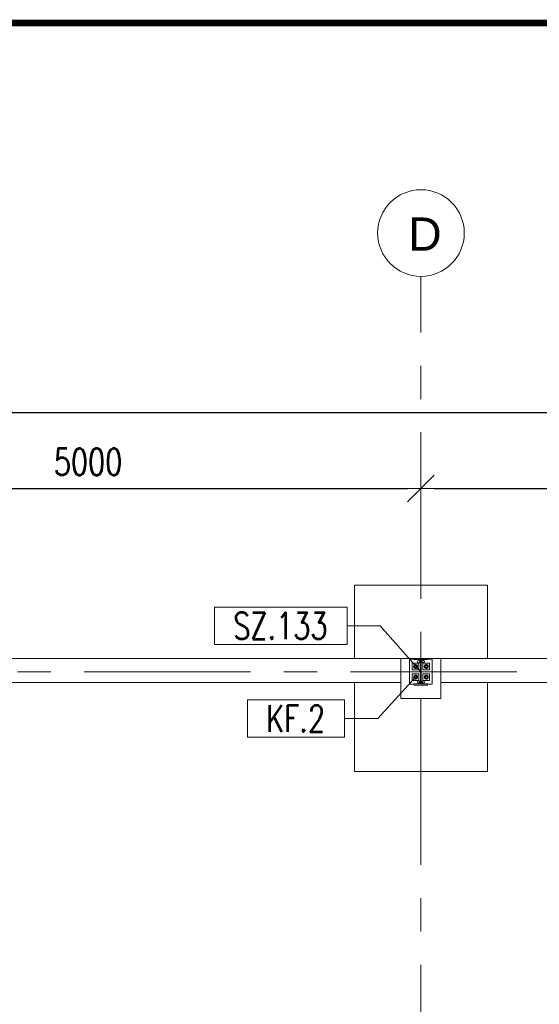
# Model space of a CAD drawing. Header units: millimetres. Extents: x 6807 to 7919, y 15387 to 15883.
# Tile 83 of 120: x 7396 to 7435, y 15723 to 15797. Entities that reach past the tile are written whole.
import ezdxf

# ---------------------------------------------------------------- set-up
doc = ezdxf.new("R2010")
doc.units = ezdxf.units.MM
doc.header["$LTSCALE"] = 10
doc.linetypes.add('MITTE', pattern=[2, 1.25, -0.25, 0.25, -0.25])
doc.layers.get('Defpoints').update_dxf_attribs({"color": 1})
for name, color, linetype, lineweight in [('_RAMKA', 7, 'Continuous', 35), ('PS_DIM', 4, 'Continuous', 13), ('PS_Object', 30, 'Continuous', 13), ('PS_Pos', 1, 'Continuous', 15), ('PS_SOLID', 7, 'Continuous', 30)]:
    doc.layers.add(name, color=color, linetype=linetype, lineweight=lineweight)
doc.styles.add('ARIAL', font='arial.ttf')
doc.styles.add('simplex', font='simplex.shx', dxfattribs={"width": 0.75})
doc.dimstyles.new('1_100_PRZ', dxfattribs={"dimtxt": 2, "dimasz": 1, "dimexe": 2, "dimexo": 5, "dimgap": 1, "dimtad": 1, "dimdec": 0, "dimlfac": 100, "dimtxsty": 'simplex', "dimblk": 'dimznak', "dimcen": 2, "dimse1": 1, "dimse2": 1, "dimclrd": 256, "dimclrt": 7, "dimadec": 1, "dimazin": 0, "dimtfac": 1, "dimtdec": 0, "dimtix": 1, "dimtmove": 2, "dimatfit": 3, "dimldrblk": 'dim-grot', "dimfxl": 1, "dimarcsym": 0})

# ---------------------------------------------------------------- blocks, each defined once
blk = doc.blocks.new('*U18')
at = {"layer": '_RAMKA', "lineweight": -3, "const_width": 0.5}
blk.add_lwpolyline([(-1070, 10), (-10, 10), (-10, 410), (-1070, 410)], close=True, dxfattribs=at)
blk = doc.blocks.new('dim-grot')
blk.add_hatch(color=256).paths.add_polyline_path([(0, 0), (-2, 0.5), (-2, -0.5)])
blk.add_lwpolyline([(0, 0), (-2, 0.5), (-2, -0.5), (0, 0)])
blk = doc.blocks.new('dimznak')
at = {"color": 0}
for points in [[(0, 2), (0, -2)], [(-2, 0), (2, 0)]]:
    blk.add_lwpolyline(points, dxfattribs=at)
at = {"color": 2}
blk.add_lwpolyline([(1, 1), (-1, -1)], dxfattribs=at)
blk = doc.blocks.new('*D446')
at = {"layer": 'Defpoints', "color": 0, "transparency": 16777216}
for p in [(6985.422, 15767.899), (7625.422, 15749.442, -0.807), (6985.422, 15748.738, -0.807)]:
    blk.add_point(p, dxfattribs=at)
at = {"layer": 'PS_DIM', "lineweight": -2, "transparency": 16777216}
blk.add_line((7624.422, 15767.899), (6986.422, 15767.899), dxfattribs=at)
at = {"layer": 'PS_DIM', "lineweight": -2, "transparency": 16777216, "rotation": 180}
blk.add_blockref('dimznak', (6985.422, 15767.899), dxfattribs=at)
at = {"layer": 'PS_DIM', "lineweight": -2, "transparency": 16777216}
blk.add_blockref('dimznak', (7625.422, 15767.899), dxfattribs=at)
at = {"layer": 'PS_DIM', "color": 7, "transparency": 16777216, "insert": (7305.422, 15769.899), "char_height": 2, "attachment_point": 5, "style": 'simplex'}
blk.add_mtext('64000', dxfattribs=at)
blk = doc.blocks.new('*X275')
at = {"color": 1}
for p, q in [((7420.37, 15759.322, -0.807), (7410.427, 15759.322, -0.807)), ((7410.427, 15759.322, -0.807), (7410.427, 15756.522, -0.807)), ((7420.37, 15756.522, -0.807), (7420.37, 15759.322, -0.807)), ((7420.37, 15757.922, -0.807), (7422.87, 15757.922, -0.807)), ((7425.922, 15754.47, -0.807), (7422.87, 15757.922, -0.807)), ((7410.427, 15756.522, -0.807), (7420.37, 15756.522, -0.807))]:
    blk.add_line(p, q, dxfattribs=at)
at = {"color": 30, "style": 'simplex', "width": 0.75}
blk.add_text('SZ.133', height=2, dxfattribs=at).set_placement((7411.827, 15756.922, -0.807))
blk = doc.blocks.new('*X276')
at = {"color": 1}
for p, q in [((7425.522, 15754.07, -0.807), (7422.685, 15750.963, -0.807)), ((7420.185, 15752.363, -0.807), (7412.885, 15752.363, -0.807)), ((7412.885, 15752.363, -0.807), (7412.885, 15749.563, -0.807)), ((7420.185, 15749.563, -0.807), (7420.185, 15752.363, -0.807)), ((7420.185, 15750.963, -0.807), (7422.685, 15750.963, -0.807)), ((7412.885, 15749.563, -0.807), (7420.185, 15749.563, -0.807))]:
    blk.add_line(p, q, dxfattribs=at)
at = {"color": 30, "style": 'simplex', "width": 0.75}
blk.add_text('KF.2', height=2, dxfattribs=at).set_placement((7414.285, 15749.963, -0.807))

msp = doc.modelspace()

# ---------------------------------------------------------------- linework, layer by layer
at = {"layer": 'PS_Object', "color": 5, "linetype": 'MITTE'}
for p, q in [((7425.922, 15493.934, -0.807), (7425.922, 15778.153, -0.807)), ((6960.628, 15748.442, -0.807), (7681.144, 15748.442, -0.807))]:
    msp.add_line(p, q, dxfattribs=at)
at = {"layer": 'PS_Object', "color": 2}
msp.add_circle((7425.922, 15781.405, -0.807), 3.252, dxfattribs=at)
at = {"layer": 'PS_SOLID', "color": 253, "linetype": 'Continuous', "lineweight": 5}
for p, q in [((7430.922, 15754.942, -0.807), (7420.922, 15754.942, -0.807)), ((7420.922, 15754.942, -0.807), (7420.922, 15749.442, -0.807)), ((7430.922, 15749.442, -0.807), (7430.922, 15754.942, -0.807)), ((7424.422, 15749.442, -0.807), (7377.422, 15749.442, -0.807)), ((7427.422, 15749.442, -0.807), (7424.422, 15749.442, -0.807)), ((7424.422, 15747.642, -0.807), (7424.422, 15749.442, -0.807)), ((7474.422, 15749.442, -0.807), (7427.422, 15749.442, -0.807)), ((7427.422, 15749.442, -0.807), (7427.422, 15747.642, -0.807)), ((7377.422, 15747.642, -0.807), (7424.422, 15747.642, -0.807)), ((7420.922, 15747.642, -0.807), (7420.922, 15740.942, -0.807)), ((7424.422, 15747.642, -0.807), (7424.422, 15746.442, -0.807)), ((7427.422, 15746.442, -0.807), (7427.422, 15747.642, -0.807)), ((7427.422, 15747.642, -0.807), (7474.422, 15747.642, -0.807)), ((7430.922, 15740.942, -0.807), (7430.922, 15747.642, -0.807)), ((7424.422, 15746.442, -0.807), (7427.422, 15746.442, -0.807)), ((7420.922, 15740.942, -0.807), (7430.922, 15740.942, -0.807))]:
    msp.add_line(p, q, dxfattribs=at)
at = {"layer": 'PS_SOLID', "linetype": 'Continuous', "lineweight": 13}
for p, q in [((7425.422, 15749.382, -0.807), (7425.072, 15749.382, -0.807)), ((7425.072, 15749.382, -0.807), (7425.072, 15747.502, -0.807)), ((7426.422, 15749.442, -0.807), (7425.422, 15749.442, -0.807)), ((7425.422, 15749.442, -0.807), (7425.422, 15749.357, -0.807)), ((7425.422, 15749.357, -0.807), (7425.894, 15749.357, -0.807)), ((7425.894, 15749.357, -0.807), (7425.894, 15747.527, -0.807)), ((7425.95, 15747.527, -0.807), (7425.95, 15749.357, -0.807)), ((7425.95, 15749.357, -0.807), (7426.422, 15749.357, -0.807)), ((7426.422, 15749.357, -0.807), (7426.422, 15749.442, -0.807)), ((7426.772, 15749.382, -0.807), (7426.422, 15749.382, -0.807)), ((7426.772, 15747.502, -0.807), (7426.772, 15749.382, -0.807)), ((7425.537, 15749.092, -0.807), (7425.272, 15749.092, -0.807)), ((7425.272, 15749.092, -0.807), (7425.272, 15748.592, -0.807)), ((7425.272, 15748.592, -0.807), (7425.772, 15748.592, -0.807)), ((7425.772, 15749.092, -0.807), (7425.537, 15749.092, -0.807)), ((7425.662, 15749.202, -0.807), (7425.683, 15749.259, -0.807)), ((7425.683, 15749.144, -0.807), (7425.662, 15749.202, -0.807)), ((7425.683, 15749.259, -0.807), (7425.736, 15749.29, -0.807)), ((7425.736, 15749.113, -0.807), (7425.683, 15749.144, -0.807)), ((7425.736, 15749.29, -0.807), (7425.797, 15749.279, -0.807)), ((7425.797, 15749.124, -0.807), (7425.736, 15749.113, -0.807)), ((7425.772, 15748.592, -0.807), (7425.772, 15749.092, -0.807)), ((7425.797, 15749.279, -0.807), (7425.836, 15749.232, -0.807)), ((7425.836, 15749.171, -0.807), (7425.797, 15749.124, -0.807)), ((7425.836, 15749.232, -0.807), (7425.836, 15749.171, -0.807)), ((7426.002, 15749.202, -0.807), (7426.023, 15749.259, -0.807)), ((7426.023, 15749.144, -0.807), (7426.002, 15749.202, -0.807)), ((7426.023, 15749.259, -0.807), (7426.076, 15749.29, -0.807)), ((7426.076, 15749.113, -0.807), (7426.023, 15749.144, -0.807)), ((7426.337, 15749.092, -0.807), (7426.072, 15749.092, -0.807)), ((7426.072, 15749.092, -0.807), (7426.072, 15748.592, -0.807)), ((7426.072, 15748.592, -0.807), (7426.572, 15748.592, -0.807)), ((7426.076, 15749.29, -0.807), (7426.137, 15749.279, -0.807)), ((7426.137, 15749.124, -0.807), (7426.076, 15749.113, -0.807)), ((7426.137, 15749.279, -0.807), (7426.176, 15749.232, -0.807)), ((7426.176, 15749.171, -0.807), (7426.137, 15749.124, -0.807)), ((7426.176, 15749.232, -0.807), (7426.176, 15749.171, -0.807)), ((7426.572, 15749.092, -0.807), (7426.337, 15749.092, -0.807)), ((7426.572, 15748.592, -0.807), (7426.572, 15749.092, -0.807)), ((7425.537, 15748.292, -0.807), (7425.272, 15748.292, -0.807)), ((7425.272, 15748.292, -0.807), (7425.272, 15747.792, -0.807)), ((7425.772, 15748.292, -0.807), (7425.537, 15748.292, -0.807)), ((7425.772, 15747.792, -0.807), (7425.772, 15748.292, -0.807)), ((7426.337, 15748.292, -0.807), (7426.072, 15748.292, -0.807)), ((7426.072, 15748.292, -0.807), (7426.072, 15747.792, -0.807)), ((7426.572, 15748.292, -0.807), (7426.337, 15748.292, -0.807)), ((7426.572, 15747.792, -0.807), (7426.572, 15748.292, -0.807)), ((7425.072, 15747.502, -0.807), (7425.422, 15747.502, -0.807)), ((7425.272, 15747.792, -0.807), (7425.772, 15747.792, -0.807)), ((7425.894, 15747.527, -0.807), (7425.422, 15747.527, -0.807)), ((7425.422, 15747.527, -0.807), (7425.422, 15747.442, -0.807)), ((7425.422, 15747.442, -0.807), (7426.422, 15747.442, -0.807)), ((7425.662, 15747.682, -0.807), (7425.683, 15747.739, -0.807)), ((7425.683, 15747.624, -0.807), (7425.662, 15747.682, -0.807)), ((7425.683, 15747.739, -0.807), (7425.736, 15747.77, -0.807)), ((7425.736, 15747.593, -0.807), (7425.683, 15747.624, -0.807)), ((7425.736, 15747.77, -0.807), (7425.797, 15747.759, -0.807)), ((7425.797, 15747.604, -0.807), (7425.736, 15747.593, -0.807)), ((7425.797, 15747.759, -0.807), (7425.836, 15747.712, -0.807)), ((7425.836, 15747.651, -0.807), (7425.797, 15747.604, -0.807)), ((7425.836, 15747.712, -0.807), (7425.836, 15747.651, -0.807)), ((7426.422, 15747.527, -0.807), (7425.95, 15747.527, -0.807)), ((7426.002, 15747.682, -0.807), (7426.023, 15747.739, -0.807)), ((7426.023, 15747.624, -0.807), (7426.002, 15747.682, -0.807)), ((7426.023, 15747.739, -0.807), (7426.076, 15747.77, -0.807)), ((7426.076, 15747.593, -0.807), (7426.023, 15747.624, -0.807)), ((7426.072, 15747.792, -0.807), (7426.572, 15747.792, -0.807)), ((7426.076, 15747.77, -0.807), (7426.137, 15747.759, -0.807)), ((7426.137, 15747.604, -0.807), (7426.076, 15747.593, -0.807)), ((7426.137, 15747.759, -0.807), (7426.176, 15747.712, -0.807)), ((7426.176, 15747.651, -0.807), (7426.137, 15747.604, -0.807)), ((7426.176, 15747.712, -0.807), (7426.176, 15747.651, -0.807)), ((7426.422, 15747.442, -0.807), (7426.422, 15747.527, -0.807)), ((7426.422, 15747.502, -0.807), (7426.772, 15747.502, -0.807))]:
    msp.add_line(p, q, dxfattribs=at)
at = {"layer": 'PS_SOLID', "color": 3, "linetype": 'Continuous', "lineweight": 13}
for p, q in [((7425.377, 15748.882, -0.807), (7425.372, 15748.842, -0.807)), ((7425.372, 15748.842, -0.807), (7425.377, 15748.801, -0.807)), ((7425.393, 15748.919, -0.807), (7425.377, 15748.882, -0.807)), ((7425.377, 15748.801, -0.807), (7425.393, 15748.764, -0.807)), ((7425.452, 15748.962, -0.807), (7425.383, 15748.842, -0.807)), ((7425.383, 15748.842, -0.807), (7425.452, 15748.722, -0.807)), ((7425.419, 15748.951, -0.807), (7425.393, 15748.919, -0.807)), ((7425.393, 15748.764, -0.807), (7425.419, 15748.732, -0.807)), ((7425.453, 15748.975, -0.807), (7425.419, 15748.951, -0.807)), ((7425.419, 15748.732, -0.807), (7425.453, 15748.708, -0.807)), ((7425.445, 15748.865, -0.807), (7425.442, 15748.85, -0.807)), ((7425.442, 15748.85, -0.807), (7425.442, 15748.833, -0.807)), ((7425.442, 15748.842, -0.807), (7425.442, 15748.845, -0.807)), ((7425.442, 15748.839, -0.807), (7425.442, 15748.842, -0.807)), ((7425.442, 15748.833, -0.807), (7425.445, 15748.818, -0.807)), ((7425.444, 15748.86, -0.807), (7425.445, 15748.863, -0.807)), ((7425.445, 15748.82, -0.807), (7425.444, 15748.823, -0.807)), ((7425.452, 15748.88, -0.807), (7425.445, 15748.865, -0.807)), ((7425.445, 15748.863, -0.807), (7425.445, 15748.864, -0.807)), ((7425.445, 15748.819, -0.807), (7425.445, 15748.82, -0.807)), ((7425.445, 15748.818, -0.807), (7425.452, 15748.803, -0.807)), ((7425.527, 15748.962, -0.807), (7425.452, 15748.962, -0.807)), ((7425.461, 15748.894, -0.807), (7425.452, 15748.88, -0.807)), ((7425.452, 15748.803, -0.807), (7425.461, 15748.789, -0.807)), ((7425.452, 15748.722, -0.807), (7425.591, 15748.722, -0.807)), ((7425.491, 15748.988, -0.807), (7425.453, 15748.975, -0.807)), ((7425.453, 15748.883, -0.807), (7425.455, 15748.886, -0.807)), ((7425.453, 15748.882, -0.807), (7425.453, 15748.883, -0.807)), ((7425.453, 15748.8, -0.807), (7425.453, 15748.801, -0.807)), ((7425.455, 15748.797, -0.807), (7425.453, 15748.8, -0.807)), ((7425.453, 15748.708, -0.807), (7425.491, 15748.695, -0.807)), ((7425.473, 15748.905, -0.807), (7425.461, 15748.894, -0.807)), ((7425.461, 15748.789, -0.807), (7425.473, 15748.778, -0.807)), ((7425.465, 15748.898, -0.807), (7425.467, 15748.9, -0.807)), ((7425.467, 15748.783, -0.807), (7425.465, 15748.786, -0.807)), ((7425.467, 15748.9, -0.807), (7425.469, 15748.902, -0.807)), ((7425.469, 15748.781, -0.807), (7425.467, 15748.783, -0.807)), ((7425.486, 15748.913, -0.807), (7425.473, 15748.905, -0.807)), ((7425.473, 15748.778, -0.807), (7425.486, 15748.77, -0.807)), ((7425.482, 15748.911, -0.807), (7425.485, 15748.913, -0.807)), ((7425.485, 15748.77, -0.807), (7425.482, 15748.772, -0.807)), ((7425.485, 15748.913, -0.807), (7425.485, 15748.913, -0.807)), ((7425.485, 15748.77, -0.807), (7425.485, 15748.77, -0.807)), ((7425.501, 15748.919, -0.807), (7425.486, 15748.913, -0.807)), ((7425.486, 15748.77, -0.807), (7425.501, 15748.764, -0.807)), ((7425.532, 15748.991, -0.807), (7425.491, 15748.988, -0.807)), ((7425.491, 15748.695, -0.807), (7425.532, 15748.692, -0.807)), ((7425.517, 15748.921, -0.807), (7425.501, 15748.919, -0.807)), ((7425.501, 15748.764, -0.807), (7425.517, 15748.762, -0.807)), ((7425.504, 15748.919, -0.807), (7425.505, 15748.92, -0.807)), ((7425.505, 15748.763, -0.807), (7425.504, 15748.764, -0.807)), ((7425.505, 15748.92, -0.807), (7425.509, 15748.92, -0.807)), ((7425.509, 15748.763, -0.807), (7425.505, 15748.763, -0.807)), ((7425.534, 15748.921, -0.807), (7425.517, 15748.921, -0.807)), ((7425.517, 15748.762, -0.807), (7425.534, 15748.762, -0.807)), ((7425.524, 15748.921, -0.807), (7425.527, 15748.921, -0.807)), ((7425.527, 15748.762, -0.807), (7425.524, 15748.762, -0.807)), ((7425.591, 15748.962, -0.807), (7425.527, 15748.962, -0.807)), ((7425.527, 15748.921, -0.807), (7425.53, 15748.921, -0.807)), ((7425.53, 15748.762, -0.807), (7425.527, 15748.762, -0.807)), ((7425.572, 15748.983, -0.807), (7425.532, 15748.991, -0.807)), ((7425.532, 15748.692, -0.807), (7425.572, 15748.7, -0.807)), ((7425.549, 15748.917, -0.807), (7425.534, 15748.921, -0.807)), ((7425.534, 15748.762, -0.807), (7425.549, 15748.766, -0.807)), ((7425.546, 15748.917, -0.807), (7425.548, 15748.917, -0.807)), ((7425.548, 15748.766, -0.807), (7425.546, 15748.766, -0.807)), ((7425.548, 15748.917, -0.807), (7425.549, 15748.917, -0.807)), ((7425.549, 15748.766, -0.807), (7425.548, 15748.766, -0.807)), ((7425.564, 15748.909, -0.807), (7425.549, 15748.917, -0.807)), ((7425.549, 15748.766, -0.807), (7425.564, 15748.774, -0.807)), ((7425.577, 15748.9, -0.807), (7425.564, 15748.909, -0.807)), ((7425.564, 15748.774, -0.807), (7425.577, 15748.784, -0.807)), ((7425.566, 15748.908, -0.807), (7425.568, 15748.907, -0.807)), ((7425.568, 15748.776, -0.807), (7425.566, 15748.775, -0.807)), ((7425.568, 15748.907, -0.807), (7425.57, 15748.904, -0.807)), ((7425.57, 15748.779, -0.807), (7425.568, 15748.776, -0.807)), ((7425.608, 15748.964, -0.807), (7425.572, 15748.983, -0.807)), ((7425.572, 15748.7, -0.807), (7425.608, 15748.719, -0.807)), ((7425.587, 15748.887, -0.807), (7425.577, 15748.9, -0.807)), ((7425.577, 15748.784, -0.807), (7425.587, 15748.796, -0.807)), ((7425.581, 15748.894, -0.807), (7425.584, 15748.892, -0.807)), ((7425.584, 15748.791, -0.807), (7425.581, 15748.789, -0.807)), ((7425.584, 15748.892, -0.807), (7425.585, 15748.89, -0.807)), ((7425.585, 15748.793, -0.807), (7425.584, 15748.791, -0.807)), ((7425.595, 15748.873, -0.807), (7425.587, 15748.887, -0.807)), ((7425.587, 15748.796, -0.807), (7425.595, 15748.81, -0.807)), ((7425.66, 15748.842, -0.807), (7425.591, 15748.962, -0.807)), ((7425.591, 15748.722, -0.807), (7425.66, 15748.842, -0.807)), ((7425.594, 15748.874, -0.807), (7425.595, 15748.873, -0.807)), ((7425.595, 15748.81, -0.807), (7425.594, 15748.809, -0.807)), ((7425.6, 15748.858, -0.807), (7425.595, 15748.873, -0.807)), ((7425.595, 15748.873, -0.807), (7425.595, 15748.873, -0.807)), ((7425.595, 15748.81, -0.807), (7425.6, 15748.825, -0.807)), ((7425.595, 15748.81, -0.807), (7425.595, 15748.81, -0.807)), ((7425.602, 15748.842, -0.807), (7425.6, 15748.858, -0.807)), ((7425.6, 15748.854, -0.807), (7425.601, 15748.852, -0.807)), ((7425.6, 15748.825, -0.807), (7425.602, 15748.842, -0.807)), ((7425.601, 15748.831, -0.807), (7425.6, 15748.829, -0.807)), ((7425.601, 15748.852, -0.807), (7425.601, 15748.849, -0.807)), ((7425.601, 15748.834, -0.807), (7425.601, 15748.831, -0.807)), ((7425.638, 15748.936, -0.807), (7425.608, 15748.964, -0.807)), ((7425.608, 15748.719, -0.807), (7425.638, 15748.747, -0.807)), ((7425.659, 15748.901, -0.807), (7425.638, 15748.936, -0.807)), ((7425.638, 15748.747, -0.807), (7425.659, 15748.782, -0.807)), ((7425.67, 15748.862, -0.807), (7425.659, 15748.901, -0.807)), ((7425.659, 15748.782, -0.807), (7425.67, 15748.821, -0.807)), ((7425.67, 15748.842, -0.807), (7425.67, 15748.862, -0.807)), ((7425.67, 15748.821, -0.807), (7425.67, 15748.842, -0.807)), ((7426.177, 15748.882, -0.807), (7426.172, 15748.842, -0.807)), ((7426.172, 15748.842, -0.807), (7426.177, 15748.801, -0.807)), ((7426.193, 15748.919, -0.807), (7426.177, 15748.882, -0.807)), ((7426.177, 15748.801, -0.807), (7426.193, 15748.764, -0.807)), ((7426.252, 15748.962, -0.807), (7426.183, 15748.842, -0.807)), ((7426.183, 15748.842, -0.807), (7426.252, 15748.722, -0.807)), ((7426.219, 15748.951, -0.807), (7426.193, 15748.919, -0.807)), ((7426.193, 15748.764, -0.807), (7426.219, 15748.732, -0.807)), ((7426.253, 15748.975, -0.807), (7426.219, 15748.951, -0.807)), ((7426.219, 15748.732, -0.807), (7426.253, 15748.708, -0.807)), ((7426.245, 15748.865, -0.807), (7426.242, 15748.85, -0.807)), ((7426.242, 15748.85, -0.807), (7426.242, 15748.833, -0.807)), ((7426.242, 15748.842, -0.807), (7426.242, 15748.845, -0.807)), ((7426.242, 15748.839, -0.807), (7426.242, 15748.842, -0.807)), ((7426.242, 15748.833, -0.807), (7426.245, 15748.818, -0.807)), ((7426.244, 15748.86, -0.807), (7426.245, 15748.863, -0.807)), ((7426.245, 15748.82, -0.807), (7426.244, 15748.823, -0.807)), ((7426.252, 15748.88, -0.807), (7426.245, 15748.865, -0.807)), ((7426.245, 15748.863, -0.807), (7426.245, 15748.864, -0.807)), ((7426.245, 15748.819, -0.807), (7426.245, 15748.82, -0.807)), ((7426.245, 15748.818, -0.807), (7426.252, 15748.803, -0.807)), ((7426.327, 15748.962, -0.807), (7426.252, 15748.962, -0.807)), ((7426.261, 15748.894, -0.807), (7426.252, 15748.88, -0.807)), ((7426.252, 15748.803, -0.807), (7426.261, 15748.789, -0.807)), ((7426.252, 15748.722, -0.807), (7426.391, 15748.722, -0.807)), ((7426.291, 15748.988, -0.807), (7426.253, 15748.975, -0.807)), ((7426.253, 15748.883, -0.807), (7426.255, 15748.886, -0.807)), ((7426.253, 15748.882, -0.807), (7426.253, 15748.883, -0.807)), ((7426.253, 15748.8, -0.807), (7426.253, 15748.801, -0.807)), ((7426.255, 15748.797, -0.807), (7426.253, 15748.8, -0.807)), ((7426.253, 15748.708, -0.807), (7426.291, 15748.695, -0.807)), ((7426.273, 15748.905, -0.807), (7426.261, 15748.894, -0.807)), ((7426.261, 15748.789, -0.807), (7426.273, 15748.778, -0.807)), ((7426.265, 15748.898, -0.807), (7426.267, 15748.9, -0.807)), ((7426.267, 15748.783, -0.807), (7426.265, 15748.786, -0.807)), ((7426.267, 15748.9, -0.807), (7426.269, 15748.902, -0.807)), ((7426.269, 15748.781, -0.807), (7426.267, 15748.783, -0.807)), ((7426.286, 15748.913, -0.807), (7426.273, 15748.905, -0.807)), ((7426.273, 15748.778, -0.807), (7426.286, 15748.77, -0.807)), ((7426.282, 15748.911, -0.807), (7426.285, 15748.913, -0.807)), ((7426.285, 15748.77, -0.807), (7426.282, 15748.772, -0.807)), ((7426.285, 15748.913, -0.807), (7426.285, 15748.913, -0.807)), ((7426.285, 15748.77, -0.807), (7426.285, 15748.77, -0.807)), ((7426.301, 15748.919, -0.807), (7426.286, 15748.913, -0.807)), ((7426.286, 15748.77, -0.807), (7426.301, 15748.764, -0.807)), ((7426.332, 15748.991, -0.807), (7426.291, 15748.988, -0.807)), ((7426.291, 15748.695, -0.807), (7426.332, 15748.692, -0.807)), ((7426.317, 15748.921, -0.807), (7426.301, 15748.919, -0.807)), ((7426.301, 15748.764, -0.807), (7426.317, 15748.762, -0.807)), ((7426.304, 15748.919, -0.807), (7426.305, 15748.92, -0.807)), ((7426.305, 15748.763, -0.807), (7426.304, 15748.764, -0.807)), ((7426.305, 15748.92, -0.807), (7426.309, 15748.92, -0.807)), ((7426.309, 15748.763, -0.807), (7426.305, 15748.763, -0.807)), ((7426.334, 15748.921, -0.807), (7426.317, 15748.921, -0.807)), ((7426.317, 15748.762, -0.807), (7426.334, 15748.762, -0.807)), ((7426.324, 15748.921, -0.807), (7426.327, 15748.921, -0.807)), ((7426.327, 15748.762, -0.807), (7426.324, 15748.762, -0.807)), ((7426.391, 15748.962, -0.807), (7426.327, 15748.962, -0.807)), ((7426.327, 15748.921, -0.807), (7426.33, 15748.921, -0.807)), ((7426.33, 15748.762, -0.807), (7426.327, 15748.762, -0.807)), ((7426.372, 15748.983, -0.807), (7426.332, 15748.991, -0.807)), ((7426.332, 15748.692, -0.807), (7426.372, 15748.7, -0.807)), ((7426.349, 15748.917, -0.807), (7426.334, 15748.921, -0.807)), ((7426.334, 15748.762, -0.807), (7426.349, 15748.766, -0.807)), ((7426.346, 15748.917, -0.807), (7426.348, 15748.917, -0.807)), ((7426.348, 15748.766, -0.807), (7426.346, 15748.766, -0.807)), ((7426.348, 15748.917, -0.807), (7426.349, 15748.917, -0.807)), ((7426.349, 15748.766, -0.807), (7426.348, 15748.766, -0.807)), ((7426.364, 15748.909, -0.807), (7426.349, 15748.917, -0.807)), ((7426.349, 15748.766, -0.807), (7426.364, 15748.774, -0.807)), ((7426.377, 15748.9, -0.807), (7426.364, 15748.909, -0.807)), ((7426.364, 15748.774, -0.807), (7426.377, 15748.784, -0.807)), ((7426.366, 15748.908, -0.807), (7426.368, 15748.907, -0.807)), ((7426.368, 15748.776, -0.807), (7426.366, 15748.775, -0.807)), ((7426.368, 15748.907, -0.807), (7426.37, 15748.904, -0.807)), ((7426.37, 15748.779, -0.807), (7426.368, 15748.776, -0.807)), ((7426.408, 15748.964, -0.807), (7426.372, 15748.983, -0.807)), ((7426.372, 15748.7, -0.807), (7426.408, 15748.719, -0.807)), ((7426.387, 15748.887, -0.807), (7426.377, 15748.9, -0.807)), ((7426.377, 15748.784, -0.807), (7426.387, 15748.796, -0.807)), ((7426.381, 15748.894, -0.807), (7426.384, 15748.892, -0.807)), ((7426.384, 15748.791, -0.807), (7426.381, 15748.789, -0.807)), ((7426.384, 15748.892, -0.807), (7426.385, 15748.89, -0.807)), ((7426.385, 15748.793, -0.807), (7426.384, 15748.791, -0.807)), ((7426.395, 15748.873, -0.807), (7426.387, 15748.887, -0.807)), ((7426.387, 15748.796, -0.807), (7426.395, 15748.81, -0.807)), ((7426.46, 15748.842, -0.807), (7426.391, 15748.962, -0.807)), ((7426.391, 15748.722, -0.807), (7426.46, 15748.842, -0.807)), ((7426.394, 15748.874, -0.807), (7426.395, 15748.873, -0.807)), ((7426.395, 15748.81, -0.807), (7426.394, 15748.809, -0.807)), ((7426.4, 15748.858, -0.807), (7426.395, 15748.873, -0.807)), ((7426.395, 15748.873, -0.807), (7426.395, 15748.873, -0.807)), ((7426.395, 15748.81, -0.807), (7426.4, 15748.825, -0.807)), ((7426.395, 15748.81, -0.807), (7426.395, 15748.81, -0.807)), ((7426.402, 15748.842, -0.807), (7426.4, 15748.858, -0.807)), ((7426.4, 15748.854, -0.807), (7426.401, 15748.852, -0.807)), ((7426.4, 15748.825, -0.807), (7426.402, 15748.842, -0.807)), ((7426.401, 15748.831, -0.807), (7426.4, 15748.829, -0.807)), ((7426.401, 15748.852, -0.807), (7426.401, 15748.849, -0.807)), ((7426.401, 15748.834, -0.807), (7426.401, 15748.831, -0.807)), ((7426.438, 15748.936, -0.807), (7426.408, 15748.964, -0.807)), ((7426.408, 15748.719, -0.807), (7426.438, 15748.747, -0.807)), ((7426.459, 15748.901, -0.807), (7426.438, 15748.936, -0.807)), ((7426.438, 15748.747, -0.807), (7426.459, 15748.782, -0.807)), ((7426.47, 15748.862, -0.807), (7426.459, 15748.901, -0.807)), ((7426.459, 15748.782, -0.807), (7426.47, 15748.821, -0.807)), ((7426.47, 15748.842, -0.807), (7426.47, 15748.862, -0.807)), ((7426.47, 15748.821, -0.807), (7426.47, 15748.842, -0.807)), ((7425.377, 15748.082, -0.807), (7425.372, 15748.042, -0.807)), ((7425.372, 15748.042, -0.807), (7425.377, 15748.001, -0.807)), ((7425.393, 15748.119, -0.807), (7425.377, 15748.082, -0.807)), ((7425.377, 15748.001, -0.807), (7425.393, 15747.964, -0.807)), ((7425.452, 15748.162, -0.807), (7425.383, 15748.042, -0.807)), ((7425.383, 15748.042, -0.807), (7425.452, 15747.922, -0.807)), ((7425.419, 15748.151, -0.807), (7425.393, 15748.119, -0.807)), ((7425.393, 15747.964, -0.807), (7425.419, 15747.932, -0.807)), ((7425.453, 15748.175, -0.807), (7425.419, 15748.151, -0.807)), ((7425.419, 15747.932, -0.807), (7425.453, 15747.908, -0.807)), ((7425.445, 15748.065, -0.807), (7425.442, 15748.05, -0.807)), ((7425.442, 15748.05, -0.807), (7425.442, 15748.033, -0.807)), ((7425.442, 15748.042, -0.807), (7425.442, 15748.045, -0.807)), ((7425.442, 15748.039, -0.807), (7425.442, 15748.042, -0.807)), ((7425.442, 15748.033, -0.807), (7425.445, 15748.018, -0.807)), ((7425.444, 15748.06, -0.807), (7425.445, 15748.063, -0.807)), ((7425.445, 15748.02, -0.807), (7425.444, 15748.023, -0.807)), ((7425.452, 15748.08, -0.807), (7425.445, 15748.065, -0.807)), ((7425.445, 15748.063, -0.807), (7425.445, 15748.064, -0.807)), ((7425.445, 15748.019, -0.807), (7425.445, 15748.02, -0.807)), ((7425.445, 15748.018, -0.807), (7425.452, 15748.003, -0.807)), ((7425.527, 15748.162, -0.807), (7425.452, 15748.162, -0.807)), ((7425.461, 15748.094, -0.807), (7425.452, 15748.08, -0.807)), ((7425.452, 15748.003, -0.807), (7425.461, 15747.989, -0.807)), ((7425.452, 15747.922, -0.807), (7425.591, 15747.922, -0.807)), ((7425.491, 15748.188, -0.807), (7425.453, 15748.175, -0.807)), ((7425.453, 15748.083, -0.807), (7425.455, 15748.086, -0.807)), ((7425.453, 15748.082, -0.807), (7425.453, 15748.083, -0.807)), ((7425.453, 15748, -0.807), (7425.453, 15748.001, -0.807)), ((7425.455, 15747.997, -0.807), (7425.453, 15748, -0.807)), ((7425.453, 15747.908, -0.807), (7425.491, 15747.895, -0.807)), ((7425.473, 15748.105, -0.807), (7425.461, 15748.094, -0.807)), ((7425.461, 15747.989, -0.807), (7425.473, 15747.978, -0.807)), ((7425.465, 15748.098, -0.807), (7425.467, 15748.1, -0.807)), ((7425.467, 15747.983, -0.807), (7425.465, 15747.986, -0.807)), ((7425.467, 15748.1, -0.807), (7425.469, 15748.102, -0.807)), ((7425.469, 15747.981, -0.807), (7425.467, 15747.983, -0.807)), ((7425.486, 15748.113, -0.807), (7425.473, 15748.105, -0.807)), ((7425.473, 15747.978, -0.807), (7425.486, 15747.97, -0.807)), ((7425.482, 15748.111, -0.807), (7425.485, 15748.113, -0.807)), ((7425.485, 15747.97, -0.807), (7425.482, 15747.972, -0.807)), ((7425.485, 15748.113, -0.807), (7425.485, 15748.113, -0.807)), ((7425.485, 15747.97, -0.807), (7425.485, 15747.97, -0.807)), ((7425.501, 15748.119, -0.807), (7425.486, 15748.113, -0.807)), ((7425.486, 15747.97, -0.807), (7425.501, 15747.964, -0.807)), ((7425.532, 15748.191, -0.807), (7425.491, 15748.188, -0.807)), ((7425.491, 15747.895, -0.807), (7425.532, 15747.892, -0.807)), ((7425.517, 15748.121, -0.807), (7425.501, 15748.119, -0.807)), ((7425.501, 15747.964, -0.807), (7425.517, 15747.962, -0.807)), ((7425.504, 15748.119, -0.807), (7425.505, 15748.12, -0.807)), ((7425.505, 15747.963, -0.807), (7425.504, 15747.964, -0.807)), ((7425.505, 15748.12, -0.807), (7425.509, 15748.12, -0.807)), ((7425.509, 15747.963, -0.807), (7425.505, 15747.963, -0.807)), ((7425.534, 15748.121, -0.807), (7425.517, 15748.121, -0.807)), ((7425.517, 15747.962, -0.807), (7425.534, 15747.962, -0.807)), ((7425.524, 15748.121, -0.807), (7425.527, 15748.121, -0.807)), ((7425.527, 15747.962, -0.807), (7425.524, 15747.962, -0.807)), ((7425.591, 15748.162, -0.807), (7425.527, 15748.162, -0.807)), ((7425.527, 15748.121, -0.807), (7425.53, 15748.121, -0.807)), ((7425.53, 15747.962, -0.807), (7425.527, 15747.962, -0.807)), ((7425.572, 15748.183, -0.807), (7425.532, 15748.191, -0.807)), ((7425.532, 15747.892, -0.807), (7425.572, 15747.9, -0.807)), ((7425.549, 15748.117, -0.807), (7425.534, 15748.121, -0.807)), ((7425.534, 15747.962, -0.807), (7425.549, 15747.966, -0.807)), ((7425.546, 15748.117, -0.807), (7425.548, 15748.117, -0.807)), ((7425.548, 15747.966, -0.807), (7425.546, 15747.966, -0.807)), ((7425.548, 15748.117, -0.807), (7425.549, 15748.117, -0.807)), ((7425.549, 15747.966, -0.807), (7425.548, 15747.966, -0.807)), ((7425.564, 15748.109, -0.807), (7425.549, 15748.117, -0.807)), ((7425.549, 15747.966, -0.807), (7425.564, 15747.974, -0.807)), ((7425.577, 15748.1, -0.807), (7425.564, 15748.109, -0.807)), ((7425.564, 15747.974, -0.807), (7425.577, 15747.984, -0.807)), ((7425.566, 15748.108, -0.807), (7425.568, 15748.107, -0.807)), ((7425.568, 15747.976, -0.807), (7425.566, 15747.975, -0.807)), ((7425.568, 15748.107, -0.807), (7425.57, 15748.104, -0.807)), ((7425.57, 15747.979, -0.807), (7425.568, 15747.976, -0.807)), ((7425.608, 15748.164, -0.807), (7425.572, 15748.183, -0.807)), ((7425.572, 15747.9, -0.807), (7425.608, 15747.919, -0.807)), ((7425.587, 15748.087, -0.807), (7425.577, 15748.1, -0.807)), ((7425.577, 15747.984, -0.807), (7425.587, 15747.996, -0.807)), ((7425.581, 15748.094, -0.807), (7425.584, 15748.092, -0.807)), ((7425.584, 15747.991, -0.807), (7425.581, 15747.989, -0.807)), ((7425.584, 15748.092, -0.807), (7425.585, 15748.09, -0.807)), ((7425.585, 15747.993, -0.807), (7425.584, 15747.991, -0.807)), ((7425.595, 15748.073, -0.807), (7425.587, 15748.087, -0.807)), ((7425.587, 15747.996, -0.807), (7425.595, 15748.01, -0.807)), ((7425.66, 15748.042, -0.807), (7425.591, 15748.162, -0.807)), ((7425.591, 15747.922, -0.807), (7425.66, 15748.042, -0.807)), ((7425.594, 15748.074, -0.807), (7425.595, 15748.073, -0.807)), ((7425.595, 15748.01, -0.807), (7425.594, 15748.009, -0.807)), ((7425.6, 15748.058, -0.807), (7425.595, 15748.073, -0.807)), ((7425.595, 15748.073, -0.807), (7425.595, 15748.073, -0.807)), ((7425.595, 15748.01, -0.807), (7425.6, 15748.025, -0.807)), ((7425.595, 15748.01, -0.807), (7425.595, 15748.01, -0.807)), ((7425.602, 15748.042, -0.807), (7425.6, 15748.058, -0.807)), ((7425.6, 15748.054, -0.807), (7425.601, 15748.052, -0.807)), ((7425.6, 15748.025, -0.807), (7425.602, 15748.042, -0.807)), ((7425.601, 15748.031, -0.807), (7425.6, 15748.029, -0.807)), ((7425.601, 15748.052, -0.807), (7425.601, 15748.049, -0.807)), ((7425.601, 15748.034, -0.807), (7425.601, 15748.031, -0.807)), ((7425.638, 15748.136, -0.807), (7425.608, 15748.164, -0.807)), ((7425.608, 15747.919, -0.807), (7425.638, 15747.947, -0.807)), ((7425.659, 15748.101, -0.807), (7425.638, 15748.136, -0.807)), ((7425.638, 15747.947, -0.807), (7425.659, 15747.982, -0.807)), ((7425.67, 15748.062, -0.807), (7425.659, 15748.101, -0.807)), ((7425.659, 15747.982, -0.807), (7425.67, 15748.021, -0.807)), ((7425.67, 15748.042, -0.807), (7425.67, 15748.062, -0.807)), ((7425.67, 15748.021, -0.807), (7425.67, 15748.042, -0.807)), ((7426.177, 15748.082, -0.807), (7426.172, 15748.042, -0.807)), ((7426.172, 15748.042, -0.807), (7426.177, 15748.001, -0.807)), ((7426.193, 15748.119, -0.807), (7426.177, 15748.082, -0.807)), ((7426.177, 15748.001, -0.807), (7426.193, 15747.964, -0.807)), ((7426.252, 15748.162, -0.807), (7426.183, 15748.042, -0.807)), ((7426.183, 15748.042, -0.807), (7426.252, 15747.922, -0.807)), ((7426.219, 15748.151, -0.807), (7426.193, 15748.119, -0.807)), ((7426.193, 15747.964, -0.807), (7426.219, 15747.932, -0.807)), ((7426.253, 15748.175, -0.807), (7426.219, 15748.151, -0.807)), ((7426.219, 15747.932, -0.807), (7426.253, 15747.908, -0.807)), ((7426.245, 15748.065, -0.807), (7426.242, 15748.05, -0.807)), ((7426.242, 15748.05, -0.807), (7426.242, 15748.033, -0.807)), ((7426.242, 15748.042, -0.807), (7426.242, 15748.045, -0.807)), ((7426.242, 15748.039, -0.807), (7426.242, 15748.042, -0.807)), ((7426.242, 15748.033, -0.807), (7426.245, 15748.018, -0.807)), ((7426.244, 15748.06, -0.807), (7426.245, 15748.063, -0.807)), ((7426.245, 15748.02, -0.807), (7426.244, 15748.023, -0.807)), ((7426.252, 15748.08, -0.807), (7426.245, 15748.065, -0.807)), ((7426.245, 15748.063, -0.807), (7426.245, 15748.064, -0.807)), ((7426.245, 15748.019, -0.807), (7426.245, 15748.02, -0.807)), ((7426.245, 15748.018, -0.807), (7426.252, 15748.003, -0.807)), ((7426.327, 15748.162, -0.807), (7426.252, 15748.162, -0.807)), ((7426.261, 15748.094, -0.807), (7426.252, 15748.08, -0.807)), ((7426.252, 15748.003, -0.807), (7426.261, 15747.989, -0.807)), ((7426.252, 15747.922, -0.807), (7426.391, 15747.922, -0.807)), ((7426.291, 15748.188, -0.807), (7426.253, 15748.175, -0.807)), ((7426.253, 15748.083, -0.807), (7426.255, 15748.086, -0.807)), ((7426.253, 15748.082, -0.807), (7426.253, 15748.083, -0.807)), ((7426.253, 15748, -0.807), (7426.253, 15748.001, -0.807)), ((7426.255, 15747.997, -0.807), (7426.253, 15748, -0.807)), ((7426.253, 15747.908, -0.807), (7426.291, 15747.895, -0.807)), ((7426.273, 15748.105, -0.807), (7426.261, 15748.094, -0.807)), ((7426.261, 15747.989, -0.807), (7426.273, 15747.978, -0.807)), ((7426.265, 15748.098, -0.807), (7426.267, 15748.1, -0.807)), ((7426.267, 15747.983, -0.807), (7426.265, 15747.986, -0.807)), ((7426.267, 15748.1, -0.807), (7426.269, 15748.102, -0.807)), ((7426.269, 15747.981, -0.807), (7426.267, 15747.983, -0.807)), ((7426.286, 15748.113, -0.807), (7426.273, 15748.105, -0.807)), ((7426.273, 15747.978, -0.807), (7426.286, 15747.97, -0.807)), ((7426.282, 15748.111, -0.807), (7426.285, 15748.113, -0.807)), ((7426.285, 15747.97, -0.807), (7426.282, 15747.972, -0.807)), ((7426.285, 15748.113, -0.807), (7426.285, 15748.113, -0.807)), ((7426.285, 15747.97, -0.807), (7426.285, 15747.97, -0.807)), ((7426.301, 15748.119, -0.807), (7426.286, 15748.113, -0.807)), ((7426.286, 15747.97, -0.807), (7426.301, 15747.964, -0.807)), ((7426.332, 15748.191, -0.807), (7426.291, 15748.188, -0.807)), ((7426.291, 15747.895, -0.807), (7426.332, 15747.892, -0.807)), ((7426.317, 15748.121, -0.807), (7426.301, 15748.119, -0.807)), ((7426.301, 15747.964, -0.807), (7426.317, 15747.962, -0.807)), ((7426.304, 15748.119, -0.807), (7426.305, 15748.12, -0.807)), ((7426.305, 15747.963, -0.807), (7426.304, 15747.964, -0.807)), ((7426.305, 15748.12, -0.807), (7426.309, 15748.12, -0.807)), ((7426.309, 15747.963, -0.807), (7426.305, 15747.963, -0.807)), ((7426.334, 15748.121, -0.807), (7426.317, 15748.121, -0.807)), ((7426.317, 15747.962, -0.807), (7426.334, 15747.962, -0.807)), ((7426.324, 15748.121, -0.807), (7426.327, 15748.121, -0.807)), ((7426.327, 15747.962, -0.807), (7426.324, 15747.962, -0.807)), ((7426.391, 15748.162, -0.807), (7426.327, 15748.162, -0.807)), ((7426.327, 15748.121, -0.807), (7426.33, 15748.121, -0.807)), ((7426.33, 15747.962, -0.807), (7426.327, 15747.962, -0.807)), ((7426.372, 15748.183, -0.807), (7426.332, 15748.191, -0.807)), ((7426.332, 15747.892, -0.807), (7426.372, 15747.9, -0.807)), ((7426.349, 15748.117, -0.807), (7426.334, 15748.121, -0.807)), ((7426.334, 15747.962, -0.807), (7426.349, 15747.966, -0.807)), ((7426.346, 15748.117, -0.807), (7426.348, 15748.117, -0.807)), ((7426.348, 15747.966, -0.807), (7426.346, 15747.966, -0.807)), ((7426.348, 15748.117, -0.807), (7426.349, 15748.117, -0.807)), ((7426.349, 15747.966, -0.807), (7426.348, 15747.966, -0.807)), ((7426.364, 15748.109, -0.807), (7426.349, 15748.117, -0.807)), ((7426.349, 15747.966, -0.807), (7426.364, 15747.974, -0.807)), ((7426.377, 15748.1, -0.807), (7426.364, 15748.109, -0.807)), ((7426.364, 15747.974, -0.807), (7426.377, 15747.984, -0.807)), ((7426.366, 15748.108, -0.807), (7426.368, 15748.107, -0.807)), ((7426.368, 15747.976, -0.807), (7426.366, 15747.975, -0.807)), ((7426.368, 15748.107, -0.807), (7426.37, 15748.104, -0.807)), ((7426.37, 15747.979, -0.807), (7426.368, 15747.976, -0.807)), ((7426.408, 15748.164, -0.807), (7426.372, 15748.183, -0.807)), ((7426.372, 15747.9, -0.807), (7426.408, 15747.919, -0.807)), ((7426.387, 15748.087, -0.807), (7426.377, 15748.1, -0.807)), ((7426.377, 15747.984, -0.807), (7426.387, 15747.996, -0.807)), ((7426.381, 15748.094, -0.807), (7426.384, 15748.092, -0.807)), ((7426.384, 15747.991, -0.807), (7426.381, 15747.989, -0.807)), ((7426.384, 15748.092, -0.807), (7426.385, 15748.09, -0.807)), ((7426.385, 15747.993, -0.807), (7426.384, 15747.991, -0.807)), ((7426.395, 15748.073, -0.807), (7426.387, 15748.087, -0.807)), ((7426.387, 15747.996, -0.807), (7426.395, 15748.01, -0.807)), ((7426.46, 15748.042, -0.807), (7426.391, 15748.162, -0.807)), ((7426.391, 15747.922, -0.807), (7426.46, 15748.042, -0.807)), ((7426.394, 15748.074, -0.807), (7426.395, 15748.073, -0.807)), ((7426.395, 15748.01, -0.807), (7426.394, 15748.009, -0.807)), ((7426.4, 15748.058, -0.807), (7426.395, 15748.073, -0.807)), ((7426.395, 15748.073, -0.807), (7426.395, 15748.073, -0.807)), ((7426.395, 15748.01, -0.807), (7426.4, 15748.025, -0.807)), ((7426.395, 15748.01, -0.807), (7426.395, 15748.01, -0.807)), ((7426.402, 15748.042, -0.807), (7426.4, 15748.058, -0.807)), ((7426.4, 15748.054, -0.807), (7426.401, 15748.052, -0.807)), ((7426.4, 15748.025, -0.807), (7426.402, 15748.042, -0.807)), ((7426.401, 15748.031, -0.807), (7426.4, 15748.029, -0.807)), ((7426.401, 15748.052, -0.807), (7426.401, 15748.049, -0.807)), ((7426.401, 15748.034, -0.807), (7426.401, 15748.031, -0.807)), ((7426.438, 15748.136, -0.807), (7426.408, 15748.164, -0.807)), ((7426.408, 15747.919, -0.807), (7426.438, 15747.947, -0.807)), ((7426.459, 15748.101, -0.807), (7426.438, 15748.136, -0.807)), ((7426.438, 15747.947, -0.807), (7426.459, 15747.982, -0.807)), ((7426.47, 15748.062, -0.807), (7426.459, 15748.101, -0.807)), ((7426.459, 15747.982, -0.807), (7426.47, 15748.021, -0.807)), ((7426.47, 15748.042, -0.807), (7426.47, 15748.062, -0.807)), ((7426.47, 15748.021, -0.807), (7426.47, 15748.042, -0.807))]:
    msp.add_line(p, q, dxfattribs=at)
at = {"layer": 'PS_SOLID', "linetype": 'Continuous', "lineweight": 13}
for centre in [(7425.752, 15749.202, -0.807), (7426.092, 15749.202, -0.807), (7425.752, 15747.682, -0.807), (7426.092, 15747.682, -0.807)]:
    msp.add_circle(centre, 0.09, dxfattribs=at)

# ---------------------------------------------------------------- block references
at = {"layer": 'PS_DIM'}
msp.add_blockref('*U18', (7913.346, 15387.186), dxfattribs=at)
at = {"layer": 'PS_Pos'}
for name in ['*X275', '*X276']:
    msp.add_blockref(name, (0, -6.028), dxfattribs=at)

# ---------------------------------------------------------------- texts
at = {"layer": 'PS_Object', "color": 3, "style": 'ARIAL'}
msp.add_text('D', height=2.5, dxfattribs=at).set_placement((7424.956, 15780.076, -0.807))

# ---------------------------------------------------------------- dimensions: what is measured, and where the dimension line sits
at = {"layer": 'PS_DIM'}
dim = msp.add_linear_dim(base=(6985.422, 15767.899), p1=(7625.422, 15749.442, -0.807), p2=(6985.422, 15748.738, -0.807), dimstyle='1_100_PRZ', dxfattribs=at)
dim.commit()
dim.dimension.update_dxf_attribs({"geometry": '*D446', "text_midpoint": (7305.422, 15769.899)})
for base, p1, p2 in [((7425.922, 15762.21), (7375.922, 15749.442, -0.807), (7425.922, 15747.288, -0.807)), ((7475.922, 15762.21), (7425.922, 15747.288, -0.807), (7475.922, 15749.442, -0.807))]:
    msp.add_linear_dim(base=base, p1=p1, p2=p2, dimstyle='1_100_PRZ', dxfattribs=at).render()

doc.saveas('drawing.dxf')
